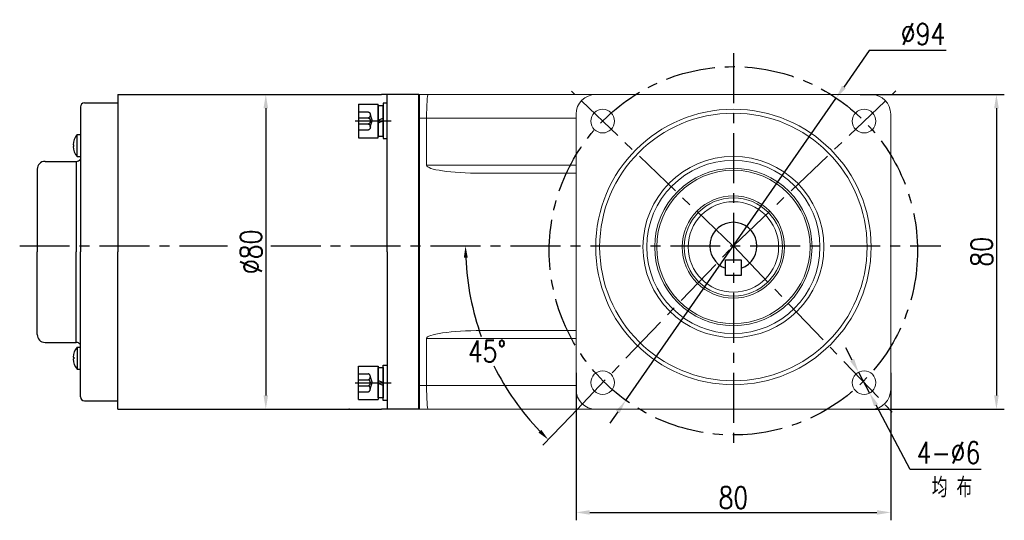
# Model space of a CAD drawing. Header units: inches. Extents: x -739 to 4096, y 9 to 1581.
# Tile 16 of 36: x 1870 to 2120, y 876 to 1003. Entities that reach past the tile are written whole.
import ezdxf

# ---------------------------------------------------------------- set-up
doc = ezdxf.new("R2010")
doc.units = ezdxf.units.IN
doc.header["$LTSCALE"] = 10
doc.header["$MEASUREMENT"] = 0
doc.linetypes.add('CENTER', pattern=[10.16, 6.35, -1.27, 1.27, -1.27])
doc.linetypes.add('HIDDEN', pattern=[1.905, 1.27, -0.635])
for name, color, linetype in [('1轮廓实线层', 7, 'Continuous'), ('3中心线层', 1, 'CENTER'), ('4虚线层', 6, 'HIDDEN'), ('6文字层', 3, 'Continuous'), ('7标注层', 4, 'Continuous')]:
    doc.layers.add(name, color=color, linetype=linetype)
doc.layers.add('图层2', color=4, linetype='Continuous', lineweight=40)
doc.styles.add('PC_TEXTSTYLE', font='isocp.shx', dxfattribs={"width": 0.8, "bigfont": 'HZFS.SHX'})
doc.styles.add('TH_GBDIM', font='romans.shx', dxfattribs={"width": 0.8, "bigfont": 'gbcbig.shx'})
doc.dimstyles.new('TH_GBDIM', dxfattribs={"dimtxt": 3.5, "dimasz": 2.5, "dimexe": 2, "dimexo": 0, "dimgap": 1, "dimtad": 1, "dimdec": 4, "dimdsep": 46, "dimtxsty": 'TH_GBDIM', "dimcen": 0.09, "dimclrd": 4, "dimclre": 4, "dimclrt": 3, "dimadec": 0, "dimazin": 0, "dimtfac": 1, "dimtdec": 4, "dimtmove": 0, "dimatfit": 3, "dimfxl": 1, "dimtzin": 0, "dimarcsym": 0})
doc.dimstyles.new('角度标注', dxfattribs={"dimtxt": 3.5, "dimasz": 3, "dimexe": 2, "dimexo": 0, "dimgap": 1, "dimtad": 1, "dimtih": 1, "dimtoh": 1, "dimdsep": 46, "dimtxsty": 'PC_TEXTSTYLE', "dimsah": 1, "dimcen": 0.09, "dimclrd": 4, "dimclrt": 3, "dimadec": 0, "dimazin": 0, "dimtfac": 0.7, "dimtmove": 0, "dimatfit": 0, "dimfxl": 1, "dimtzin": 0, "dimarcsym": 0})

# ---------------------------------------------------------------- blocks, each defined once
blk = doc.blocks.new('*D194')
at = {"layer": '7标注层', "color": 4, "lineweight": -2, "transparency": 16777216}
for p, q in [((1926.29, 983.73), (1934.41, 983.73)), ((1932.41, 980.23), (1932.41, 907.23)), ((1926.29, 903.73), (1934.41, 903.73))]:
    blk.add_line(p, q, dxfattribs=at)
at = {"layer": '7标注层', "color": 4, "transparency": 16777216}
for points in [[(1931.83, 980.23), (1932.99, 980.23), (1932.41, 983.73)], [(1931.83, 907.23), (1932.99, 907.23), (1932.41, 903.73)]]:
    blk.add_solid(points, dxfattribs=at)
at = {"layer": 'Defpoints', "color": 0, "transparency": 16777216}
for p in [(1926.29, 983.73), (1926.29, 903.73), (1932.41, 903.73)]:
    blk.add_point(p, dxfattribs=at)
at = {"layer": '7标注层', "color": 3, "transparency": 16777216, "insert": (1928.66, 943.73), "char_height": 5.5, "attachment_point": 5, "rotation": 90, "style": 'TH_GBDIM'}
blk.add_mtext('{%%c80}{}{}', dxfattribs=at)
blk = doc.blocks.new('*D195')
at = {"layer": '7标注层', "color": 4, "lineweight": -2, "transparency": 16777216}
for p, q in [((2083.48, 983.73), (2120.16, 983.73)), ((2118.16, 980.23), (2118.16, 907.23)), ((2083.48, 903.73), (2120.16, 903.73))]:
    blk.add_line(p, q, dxfattribs=at)
at = {"layer": '7标注层', "color": 4, "transparency": 16777216}
for points in [[(2117.58, 980.23), (2118.75, 980.23), (2118.16, 983.73)], [(2117.58, 907.23), (2118.75, 907.23), (2118.16, 903.73)]]:
    blk.add_solid(points, dxfattribs=at)
at = {"layer": 'Defpoints', "color": 0, "transparency": 16777216}
for p in [(2083.48, 983.73), (2083.48, 903.73), (2118.16, 903.73)]:
    blk.add_point(p, dxfattribs=at)
at = {"layer": '7标注层', "color": 3, "transparency": 16777216, "insert": (2114.41, 943.73), "char_height": 5.5, "attachment_point": 5, "rotation": 90, "style": 'TH_GBDIM'}
blk.add_mtext('{80}{}{}', dxfattribs=at)
blk = doc.blocks.new('*D196')
at = {"layer": '7标注层', "color": 4, "lineweight": -2, "transparency": 16777216}
for p, q in [((2011.28, 913.01), (2011.28, 875.51)), ((2091.28, 913.01), (2091.28, 875.51)), ((2014.78, 877.51), (2087.78, 877.51))]:
    blk.add_line(p, q, dxfattribs=at)
at = {"layer": '7标注层', "color": 4, "transparency": 16777216}
for points in [[(2014.78, 878.09), (2014.78, 876.92), (2011.28, 877.51)], [(2087.78, 878.09), (2087.78, 876.92), (2091.28, 877.51)]]:
    blk.add_solid(points, dxfattribs=at)
at = {"layer": 'Defpoints', "color": 0, "transparency": 16777216}
for p in [(2011.28, 913.01), (2091.28, 913.01), (2091.28, 877.51)]:
    blk.add_point(p, dxfattribs=at)
at = {"layer": '7标注层', "color": 3, "transparency": 16777216, "insert": (2051.28, 881.26), "char_height": 5.5, "attachment_point": 5, "style": 'TH_GBDIM'}
blk.add_mtext('{80}{}{}', dxfattribs=at)
blk = doc.blocks.new('*D197')
at = {"layer": '7标注层', "color": 4, "lineweight": -2, "transparency": 16777216}
for p, q in [((2081.48, 916.24), (2079.84, 919.33)), ((2083.11, 913.14), (2085.92, 907.84)), ((2096.19, 888.42), (2087.56, 904.75)), ((2114.24, 888.42), (2096.19, 888.42))]:
    blk.add_line(p, q, dxfattribs=at)
at = {"layer": '7标注层', "color": 4, "transparency": 16777216}
for points in [[(2081.99, 916.51), (2080.96, 915.97), (2083.11, 913.14)], [(2088.07, 905.02), (2087.04, 904.47), (2085.92, 907.84)]]:
    blk.add_solid(points, dxfattribs=at)
at = {"layer": 'Defpoints', "color": 0, "transparency": 16777216}
for p in [(2083.11, 913.14), (2085.92, 907.84)]:
    blk.add_point(p, dxfattribs=at)
at = {"layer": '7标注层', "color": 3, "transparency": 16777216, "insert": (2105.97, 892.67), "char_height": 5.5, "attachment_point": 5, "style": 'TH_GBDIM'}
blk.add_mtext('{4-∅6}', dxfattribs=at)
blk = doc.blocks.new('*D198')
at = {"layer": '7标注层', "color": 4, "lineweight": -2, "transparency": 16777216}
for p, q in [((2085.82, 994.87), (2079.37, 985.62)), ((2105.35, 994.87), (2085.82, 994.87)), ((2023.88, 905.91), (2077.37, 982.74)), ((2021.88, 903.04), (2019.88, 900.17))]:
    blk.add_line(p, q, dxfattribs=at)
at = {"layer": '7标注层', "color": 4, "transparency": 16777216}
for points in [[(2078.9, 985.95), (2079.85, 985.28), (2077.37, 982.74)], [(2021.4, 903.38), (2022.36, 902.71), (2023.88, 905.91)]]:
    blk.add_solid(points, dxfattribs=at)
at = {"layer": 'Defpoints', "color": 0, "transparency": 16777216}
for p in [(2077.37, 982.74), (2023.88, 905.91)]:
    blk.add_point(p, dxfattribs=at)
at = {"layer": '7标注层', "color": 3, "transparency": 16777216, "insert": (2099.49, 999.12), "char_height": 5.5, "attachment_point": 5, "style": 'TH_GBDIM'}
blk.add_mtext('{∅94}{}{}', dxfattribs=at)
blk = doc.blocks.new('*D212')
at = {"layer": '7标注层', "color": 0, "lineweight": -2, "transparency": 16777216}
blk.add_line((2009.92, 901.99), (2002.83, 894.58), dxfattribs=at)
at = {"layer": '7标注层', "color": 4, "lineweight": -2, "transparency": 16777216}
for start, end in [(182.5242, 199.7482), (206.6165, 223.7524)]:
    blk.add_arc((2051.28, 945.24), 68.1, start, end, dxfattribs=at)
at = {"layer": '7标注层', "color": 4, "transparency": 16777216}
for points in [[(1982.75, 942.23), (1983.75, 942.25), (1983.18, 945.24)], [(2002.44, 898.5), (2001.74, 897.79), (2004.21, 896.03)]]:
    blk.add_solid(points, dxfattribs=at)
at = {"layer": 'Defpoints', "color": 0, "transparency": 16777216}
for p in [(1877.61, 945.24), (2051.28, 945.24), (2104.04, 945.24), (1985.64, 927.13), (2009.92, 901.99)]:
    blk.add_point(p, dxfattribs=at)
at = {"layer": '7标注层', "color": 3, "transparency": 16777216, "insert": (1988.66, 918.48), "char_height": 5.5, "attachment_point": 5, "style": 'TH_GBDIM'}
blk.add_mtext('45°', dxfattribs=at)
blk = doc.blocks.new('GB93_5_0.65_R')
at = {"layer": '1轮廓实线层'}
for p, q in [((3.85, 1.3), (-3.85, 1.3)), ((-3.85, 1.3), (-3.85, 0)), ((-3.85, 0), (3.85, 0)), ((0, 0), (-0.56, 1.3)), ((0.7, 0), (0.14, 1.3)), ((3.85, 0), (3.85, 1.3))]:
    blk.add_line(p, q, dxfattribs=at)
blk = doc.blocks.new('A$C2A8800F1')
at = {"layer": '1轮廓实线层'}
for p, q in [((7, 9.25), (6, 9.25)), ((6, 9.25), (6, 7.4)), ((7, 7.4), (7, 9.25)), ((6, 7.4), (6, 2.1)), ((7, 2.1), (7, 7.4)), ((6, 2.1), (6, 0.25)), ((6, 0.25), (7, 0.25)), ((7, 0.25), (7, 2.1))]:
    blk.add_line(p, q, dxfattribs=at)
at = {"layer": '1轮廓实线层', "rotation": 89.99999999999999}
blk.add_blockref('GB93_5_0.65_R', (6, 4.75), dxfattribs=at)
blk = doc.blocks.new('GB／T70.1M5M8')
at = {"layer": '1轮廓实线层'}
for p, q in [((0, -4.25), (0, 4.25)), ((0, 4.25), (5, 4.25)), ((5, 4.25), (5, -4.25)), ((0, -4.25), (5, -4.25))]:
    blk.add_line(p, q, dxfattribs=at)
at = {"layer": '4虚线层'}
for p, q in [((0, 2.29), (2.5, 2.29)), ((0, 0.76), (2.5, 0.76)), ((3, 1.53), (3.45, 0)), ((3, -1.53), (3.45, 0)), ((0, -0.76), (2.5, -0.76)), ((0, -2.29), (2.5, -2.29))]:
    blk.add_line(p, q, dxfattribs=at)
for centre in [(2.17, 1.53), (2.17, 0), (2.17, -1.53)]:
    blk.add_arc(centre, 0.833, 293.5487, 66.4513, dxfattribs=at)

msp = doc.modelspace()

# ---------------------------------------------------------------- linework, layer by layer
for p, q in [((1971.283, 983.403), (1971.283, 981.402)), ((1971.283, 981.402), (1971.283, 943.726)), ((1884.483, 973.526), (1885.283, 973.526)), ((1884.483, 967.926), (1884.483, 973.526)), ((1883.419, 970.926), (1883.581, 970.926)), ((1883.419, 970.526), (1883.581, 970.526)), ((1883.581, 970.526), (1883.581, 970.926)), ((1884.233, 966.726), (1884.233, 943.726)), ((1884.483, 967.926), (1885.283, 967.926)), ((1874.283, 964.726), (1874.283, 943.726)), ((1874.283, 922.726), (1874.283, 943.726)), ((1884.233, 920.726), (1884.233, 943.726)), ((1971.283, 909.403), (1971.283, 943.08)), ((1884.483, 919.526), (1885.283, 919.526)), ((1884.483, 919.526), (1884.483, 913.926)), ((1883.419, 916.926), (1883.581, 916.926)), ((1883.419, 916.526), (1883.581, 916.526)), ((1883.581, 916.926), (1883.581, 916.526)), ((1884.483, 913.926), (1885.283, 913.926)), ((1971.283, 910.851), (1971.283, 904.849))]:
    msp.add_line(p, q)
for centre, radius, start, end in [((1887.617, 970.726), 4.202, 138.21928, 177.27218), ((1887.617, 970.726), 4.202, 182.72782, 221.78072), ((1876.283, 964.726), 2, 90, 180), ((1884.233, 967.976), 1.25, 270, 327.14012), ((1876.283, 922.726), 2, 180, 270), ((1887.617, 916.726), 4.202, 138.21928, 177.27218), ((1884.233, 919.476), 1.25, 32.85988, 90), ((1887.617, 916.726), 4.202, 182.72782, 221.78072)]:
    msp.add_arc(centre, radius, start, end)
for points in [[(1876.283, 966.726), (1884.233, 966.726)], [(1876.283, 920.726), (1884.233, 920.726)]]:
    msp.add_open_spline(points, degree=1)
at = {"layer": '1轮廓实线层'}
for p, q in [((1894.783, 983.726), (1894.783, 943.726)), ((1971.283, 983.726), (1961.783, 983.726)), ((1963.283, 943.726), (1963.283, 983.726)), ((1963.283, 943.726), (1963.283, 983.726)), ((1971.283, 903.726), (1971.283, 983.726)), ((1885.283, 980.576), (1885.283, 943.726)), ((1885.283, 975.226), (1885.283, 943.726)), ((1885.283, 906.876), (1885.283, 943.726)), ((1885.283, 912.226), (1885.283, 943.726)), ((1894.783, 903.726), (1894.783, 943.726)), ((1963.283, 943.726), (1963.283, 903.726)), ((2049.283, 937.741), (2049.283, 941.741)), ((2049.283, 941.741), (2051.283, 941.741)), ((2051.283, 941.741), (2053.283, 941.741)), ((2053.283, 941.741), (2053.283, 937.741)), ((2053.283, 937.741), (2049.283, 937.741)), ((1971.283, 909.726), (1971.283, 903.726)), ((1971.283, 903.726), (1961.783, 903.726))]:
    msp.add_line(p, q, dxfattribs=at)
at = {"layer": '1轮廓实线层', "color": 7, "linetype": 'Continuous', "lineweight": 15}
for p, q in [((1971.283, 983.726), (1971.283, 977.726)), ((1971.283, 983.726), (1973.715, 983.726)), ((1973.715, 983.726), (2016.283, 983.726)), ((2086.283, 983.726), (2016.283, 983.726)), ((1971.283, 977.726), (1971.283, 909.726)), ((1973.283, 977.726), (1971.283, 977.726)), ((2011.283, 977.726), (1973.283, 977.726)), ((1973.283, 965.726), (1973.283, 977.726)), ((2011.283, 978.726), (2011.283, 908.726)), ((2091.283, 908.726), (2091.283, 978.726)), ((1973.283, 965.726), (2011.283, 965.726)), ((2011.283, 963.726), (1987.245, 963.726)), ((1987.245, 923.726), (2011.283, 923.726)), ((1973.283, 921.726), (1973.283, 909.726)), ((2011.283, 921.726), (1973.283, 921.726)), ((1971.283, 909.726), (1971.283, 903.726)), ((1971.283, 909.726), (1973.283, 909.726)), ((1973.283, 909.726), (2011.283, 909.726)), ((1973.715, 903.726), (1971.283, 903.726)), ((2016.283, 903.726), (1973.715, 903.726)), ((2016.283, 903.726), (2086.283, 903.726))]:
    msp.add_line(p, q, dxfattribs=at)
at = {"layer": '1轮廓实线层', "color": 7}
msp.add_line((1971.283, 903.726), (1971.283, 906.726), dxfattribs=at)
at = {"layer": '1轮廓实线层', "color": 7, "linetype": 'Continuous', "lineweight": 15}
for centre, radius in [((2018.049, 976.96), 3), ((2051.283, 944.97), 35), ((2051.283, 944.97), 34), ((2084.517, 976.96), 3), ((2051.283, 944.97), 23), ((2051.283, 944.97), 22), ((2051.283, 944.97), 20), ((2051.283, 944.97), 19.5), ((2051.283, 944.97), 13), ((2051.283, 944.97), 12.5), ((2051.283, 944.97), 11.5), ((2018.049, 910.492), 3), ((2084.517, 910.492), 3)]:
    msp.add_circle(centre, radius, dxfattribs=at)
at = {"layer": '1轮廓实线层'}
for centre, radius, start, end in [((1886.283, 980.576), 1, 90, 180), ((2051.283, 945.241), 6, 289.47122, 250.52878), ((1886.283, 906.876), 1, 180, 270)]:
    msp.add_arc(centre, radius, start, end, dxfattribs=at)
at = {"layer": '1轮廓实线层', "color": 7, "linetype": 'Continuous', "lineweight": 15}
for centre, start, end in [((2016.283, 978.726), 90, 180), ((2086.283, 978.726), 0, 90), ((2016.283, 908.726), 180, 270), ((2086.283, 908.726), 270, 0)]:
    msp.add_arc(centre, 5, start, end, dxfattribs=at)
for centre, major_axis, ratio, start_param, end_param in [((1973.715, 977.726), (0, -6), 0.0719933, 3.1415927, 4.712389), ((1987.245, 965.726), (-13.962, 0), 0.1432442, 0, 1.5707963), ((1987.245, 921.726), (13.962, 0), 0.1432442, 1.5707963, 3.1415927), ((1973.715, 909.726), (0, -6), 0.0719933, 4.712389, 6.2831853)]:
    msp.add_ellipse(centre, major_axis=major_axis, ratio=ratio, start_param=start_param, end_param=end_param, dxfattribs=at)
at = {"layer": '1轮廓实线层'}
for points in [[(1886.283, 981.576), (1894.783, 981.576)], [(1894.783, 983.726), (1957.789, 983.726)], [(1957.789, 983.726), (1961.783, 983.726)], [(1886.283, 905.876), (1894.783, 905.876)], [(1957.789, 903.726), (1961.783, 903.726)]]:
    msp.add_open_spline(points, degree=1, dxfattribs=at)
msp.add_open_spline([(1894.783, 903.726), (1952.888, 903.726), (1957.789, 903.726)], degree=1, knots=[0, 0, 0.78372322, 0.84983666, 0.84983666], dxfattribs=at)
at = {"layer": '3中心线层', "ltscale": 0.2}
for p, q in [((2051.283, 994.249), (2051.283, 894.404)), ((2051.211, 945.166), (2010.095, 984.586)), ((2051.283, 945.241), (2092.598, 984.673)), ((1955.11, 977), (1964.295, 977)), ((1869.838, 945.241), (1922.658, 945.241)), ((1933.658, 945.241), (2104.037, 945.241)), ((2009.921, 901.993), (2051.283, 945.241)), ((2051.283, 945.241), (2092.367, 902.285)), ((1955.11, 910.452), (1964.295, 910.452))]:
    msp.add_line(p, q, dxfattribs=at)
msp.add_circle((2051.283, 943.998), 46.809, dxfattribs=at)
at = {"layer": '图层2', "color": 0}
for p in [(1971.283, 983.726), (1971.283, 914.752)]:
    msp.add_line(p, (1971.283, 903.726), dxfattribs=at)

# ---------------------------------------------------------------- block references
at = {"layer": '1轮廓实线层'}
for name, p in [('A$C2A8800F1', (1956.283, 972.25)), ('A$C2A8800F1', (1956.283, 972.25)), ('GB／T70.1M5M8', (1955.983, 910.452))]:
    msp.add_blockref(name, p, dxfattribs=at)
at = {"layer": '1轮廓实线层', "xscale": -1, "rotation": 180}
for name, p in [('GB／T70.1M5M8', (1955.983, 977)), ('A$C2A8800F1', (1956.283, 915.202))]:
    msp.add_blockref(name, p, dxfattribs=at)

# ---------------------------------------------------------------- texts
at = {"layer": '6文字层', "insert": (2101.732, 886.355), "char_height": 5, "width": 38.96783, "attachment_point": 1, "style": 'PC_TEXTSTYLE'}
msp.add_mtext('{\\C3;均 布}', dxfattribs=at)

# ---------------------------------------------------------------- dimensions: what is measured, and where the dimension line sits
at = {"layer": '7标注层'}
for p1, p2, text, picture, middle in [((2023.883, 905.914), (2077.374, 982.745), '{<>}{}{}', '*D198', (2099.486, 994.875)), ((2083.115, 913.144), (2085.92, 907.84), '{4-<>}', '*D197', (2105.968, 888.417))]:
    dim = msp.add_diameter_dim_2p(p1=p1, p2=p2, text=text, dimstyle='TH_GBDIM', override={"dimtxt": 5.5, "dimasz": 3.5, "dimgap": 1.5, "dimtoh": 1, "dimdec": 0}, dxfattribs=at)
    dim.commit()
    dim.dimension.update_dxf_attribs({"geometry": picture, "text_midpoint": middle, "dimtype": 163})
for base, p1, p2, text, picture, middle in [((1932.408, 903.726), (1926.286, 983.726), (1926.286, 903.726), '{%%c<>}{}{}', '*D194', (1928.658, 943.726)), ((2118.163, 903.726), (2083.477, 983.726), (2083.477, 903.726), '{<>}{}{}', '*D195', (2114.413, 943.726))]:
    dim = msp.add_linear_dim(base=base, p1=p1, p2=p2, angle=90, text=text, dimstyle='TH_GBDIM', override={"dimtxt": 5.5, "dimasz": 3.5, "dimdec": 1, "dimadec": 1}, dxfattribs=at)
    dim.commit()
    dim.dimension.update_dxf_attribs({"geometry": picture, "text_midpoint": middle})
dim = msp.add_angular_dim_2l(base=(1985.635, 927.128), line1=((1877.607, 945.241), (2104.037, 945.241)), line2=((2009.921, 901.993), (2051.283, 945.241)), text='45°', dimstyle='角度标注', override={"dimtxt": 5.5, "dimasz": 3, "dimgap": 1, "dimtad": 1, "dimjust": 0, "dimdec": 2, "dimlfac": 1, "dimtxsty": 'TH_GBDIM', "dimse1": 0, "dimse2": 0, "dimsd1": 0, "dimsd2": 0, "dimadec": 2}, dxfattribs=at)
dim.commit()
dim.dimension.update_dxf_attribs({"geometry": '*D212', "text_midpoint": (1988.66, 918.481)})
dim = msp.add_linear_dim(base=(2091.283, 877.506), p1=(2011.283, 913.015), p2=(2091.283, 913.015), text='{<>}{}{}', dimstyle='TH_GBDIM', override={"dimtxt": 5.5, "dimasz": 3.5, "dimdec": 1, "dimadec": 1}, dxfattribs=at)
dim.commit()
dim.dimension.update_dxf_attribs({"geometry": '*D196', "text_midpoint": (2051.283, 881.256)})

doc.saveas('drawing.dxf')
